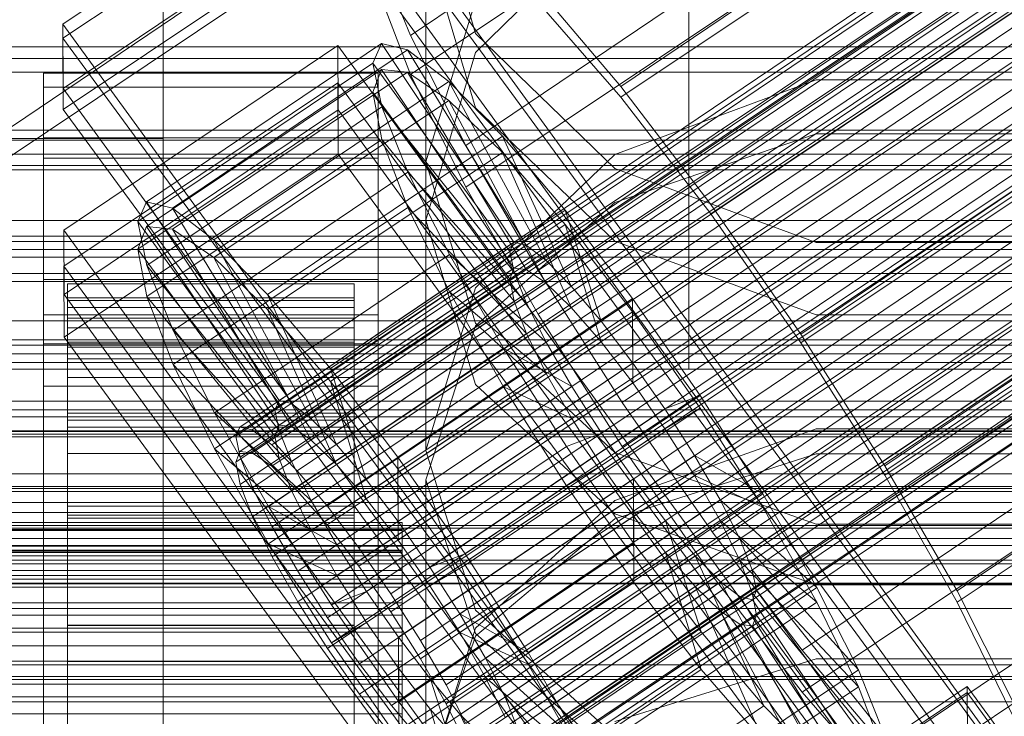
# Model space of a CAD drawing. Header units: millimetres. Extents: x -2233 to 61924, y -68080 to 6847.
# Tile 148 of 256: x 132 to 173, y -34550 to -34520. Entities that reach past the tile are written whole.
import ezdxf

# ---------------------------------------------------------------- set-up
doc = ezdxf.new("R2010")
doc.units = ezdxf.units.MM
for name, color, linetype, lineweight in [('COTAS_O', 1, 'Continuous', 0), ('COTAS_P', 1, 'Continuous', 0), ('frontal_briquetadora', 7, 'Continuous', 0), ('frontal_C01', 7, 'Continuous', 0), ('frontal_C02', 7, 'Continuous', 0), ('frontal_C03', 7, 'Continuous', 0), ('frontal_mezcladora', 7, 'Continuous', 0), ('frontal_secador', 7, 'Continuous', 0)]:
    doc.layers.add(name, color=color, linetype=linetype, lineweight=lineweight)
doc.dimstyles.new('R19_100', dxfattribs={"dimtxt": 250, "dimasz": 150, "dimexe": 150, "dimexo": 80, "dimgap": 100, "dimtad": 1, "dimtih": 1, "dimtoh": 1, "dimdsep": 46, "dimcen": 0.09, "dimadec": 0, "dimazin": 0, "dimtfac": 1, "dimtdec": 4, "dimtofl": 0, "dimtmove": 0, "dimatfit": 3, "dimfxl": 1, "dimtolj": 1, "dimtzin": 0, "dimarcsym": 0})

# ---------------------------------------------------------------- blocks, each defined once
blk = doc.blocks.new('DIM_R27_48')
at = {"layer": 'COTAS_P'}
for p, q in [((-1750, -34600), (-1600, -34555)), ((2600, -34600), (2450, -34555)), ((-1750, -35500), (-1750, -34600)), ((-1750, -34600), (2600, -34600)), ((-1750, -34600), (-1600, -34645)), ((2600, -34600), (2450, -34645)), ((2600, -35500), (2600, -34600))]:
    blk.add_line(p, q, dxfattribs=at)
blk.add_text('4350 P', height=250, dxfattribs=at).set_placement((425, -34500))
blk = doc.blocks.new('DIM_R27_50')
at = {"layer": 'COTAS_P'}
for p, q in [((1705.784, -34504.945), (1551.897, -34475.895)), ((-194.216, -34704.945), (1705.784, -34504.945)), ((1705.784, -34504.945), (1561.319, -34565.401)), ((1800, -35400), (1705.784, -34504.945)), ((-194.216, -34704.945), (-49.751, -34644.49)), ((-100, -35600), (-194.216, -34704.945)), ((-194.216, -34704.945), (-40.33, -34733.995))]:
    blk.add_line(p, q, dxfattribs=at)
blk.add_text('1910.5 P', height=250, rotation=6.009, dxfattribs=at).set_placement((745.315, -34505.495))
blk = doc.blocks.new('DIM_R27_53')
at = {"layer": 'COTAS_P'}
for p, q in [((-150, -32000), (550, -32000)), ((550, -32000), (505, -32150)), ((550, -34600), (550, -32000)), ((550, -32000), (595, -32150)), ((550, -34600), (505, -34450)), ((550, -34600), (595, -34450)), ((-150, -34600), (550, -34600))]:
    blk.add_line(p, q, dxfattribs=at)
blk.add_text('2600 P', height=250, rotation=90, dxfattribs=at).set_placement((450, -33300))
blk = doc.blocks.new('DIM_R27_56')
at = {"layer": 'COTAS_O'}
for p, q in [((-650, -34200), (-500, -34155)), ((650, -34200), (500, -34155)), ((-650, -34900), (-650, -34200)), ((-650, -34200), (650, -34200)), ((-650, -34200), (-500, -34245)), ((650, -34200), (500, -34245)), ((650, -34900), (650, -34200))]:
    blk.add_line(p, q, dxfattribs=at)
blk.add_text('1300 O', height=250, dxfattribs=at).set_placement((0, -34100))
blk = doc.blocks.new('DIM_R27_61')
at = {"layer": 'COTAS_P'}
for p, q in [((-305, -34680), (395, -34680)), ((395, -34680), (350, -34830)), ((395, -36000), (395, -34680)), ((395, -34680), (440, -34830)), ((395, -36000), (350, -35850)), ((395, -36000), (440, -35850)), ((-305, -36000), (395, -36000))]:
    blk.add_line(p, q, dxfattribs=at)
blk.add_text('1320 P', height=250, rotation=90, dxfattribs=at).set_placement((295, -35340))

msp = doc.modelspace()

# ---------------------------------------------------------------- linework, layer by layer
at = {"layer": 'frontal_briquetadora'}
for p, q in [((151.08, -34520.952), (149, -34513.787)), ((151.08, -34521.752), (156.906, -34516.027)), ((149, -34517.123), (149, -34528.769)), ((149, -34517.123), (151.08, -34524.071)), ((149, -34526.331), (151.08, -34519.58)), ((156.906, -34526.603), (151.08, -34520.952)), ((149, -34528.769), (151.08, -34521.752)), ((165.326, -34522.89), (156.906, -34526.023)), ((174.674, -34522.89), (165.326, -34522.89)), ((151.08, -34524.071), (156.907, -34529.643)), ((156.907, -34528.025), (165.327, -34525.158)), ((165.327, -34525.158), (174.673, -34525.158)), ((149, -34526.331), (149, -34538.419)), ((151.08, -34533.082), (149, -34526.331)), ((156.906, -34526.023), (151.08, -34531.596)), ((165.326, -34529.704), (156.906, -34526.603)), ((151.08, -34533.192), (156.907, -34528.025)), ((151.08, -34535.648), (149, -34528.769)), ((195, -34530), (-195, -34530)), ((156.907, -34529.643), (165.327, -34532.735)), ((174.674, -34529.704), (165.326, -34529.704)), ((151.08, -34531.596), (149, -34538.419)), ((165.327, -34532.735), (174.673, -34532.735)), ((149, -34539.635), (151.08, -34533.192)), ((156.907, -34538.496), (151.08, -34533.082)), ((156.906, -34541.066), (151.08, -34535.648)), ((195, -34537), (-195, -34537)), ((165.326, -34537.508), (156.906, -34540.51)), ((174.674, -34537.508), (165.326, -34537.508)), ((149, -34538.419), (151.08, -34545.1)), ((165.327, -34541.501), (156.907, -34538.496)), ((165.327, -34538.552), (156.907, -34541.275)), ((174.673, -34538.552), (165.327, -34538.552)), ((149, -34539.635), (149, -34552.363)), ((149, -34539.635), (151.08, -34546.078)), ((156.906, -34540.51), (151.08, -34545.844)), ((165.326, -34544.034), (156.906, -34541.066)), ((156.907, -34541.275), (151.08, -34546.182)), ((174.673, -34541.501), (165.327, -34541.501)), ((174.674, -34544.034), (165.326, -34544.034)), ((151.08, -34545.1), (156.906, -34550.353)), ((151.08, -34545.844), (149, -34552.363)), ((151.08, -34546.078), (156.907, -34551.244)), ((151.08, -34546.182), (149, -34552.301)), ((156.907, -34549.754), (165.327, -34547.13)), ((165.327, -34547.13), (174.673, -34547.13))]:
    msp.add_line(p, q, dxfattribs=at)
at = {"layer": 'frontal_C01'}
for p, q in [((141.218, -34537.429), (355.017, -34393.2)), ((141.045, -34537.815), (354.844, -34393.587)), ((141.731, -34537.552), (355.53, -34393.324)), ((142.549, -34538.178), (356.348, -34393.95)), ((141.224, -34538.685), (355.022, -34394.456)), ((143.617, -34539.262), (357.415, -34395.034)), ((141.742, -34539.979), (355.541, -34395.751)), ((144.861, -34540.732), (358.659, -34396.503)), ((148.35, -34521.042), (332.659, -34396.708)), ((142.565, -34541.61), (356.363, -34397.381)), ((359.995, -34398.258), (146.196, -34542.486)), ((157.152, -34523.166), (341.461, -34398.832)), ((143.635, -34543.465), (357.434, -34399.237)), ((147.533, -34544.406), (361.332, -34400.177)), ((144.881, -34545.419), (358.68, -34401.191)), ((150.672, -34525.644), (334.981, -34401.309)), ((148.779, -34546.36), (362.578, -34402.132)), ((146.218, -34547.339), (360.017, -34403.111)), ((345.231, -34403.783), (160.922, -34528.118)), ((149.85, -34548.216), (363.648, -34403.987)), ((147.554, -34549.093), (361.352, -34404.865)), ((150.672, -34549.846), (364.471, -34405.618)), ((148.798, -34550.563), (362.596, -34406.335)), ((153.694, -34530.881), (338.003, -34406.546)), ((151.191, -34551.14), (364.989, -34406.912)), ((149.865, -34551.647), (363.664, -34407.419)), ((150.683, -34552.273), (364.482, -34408.044)), ((151.369, -34552.01), (365.168, -34407.782)), ((151.196, -34552.396), (364.995, -34408.168)), ((164.693, -34533.535), (349.002, -34409.201)), ((157.211, -34536.396), (341.52, -34412.061)), ((168.21, -34539.051), (352.519, -34414.716)), ((160.982, -34541.814), (345.291, -34417.479)), ((171.232, -34544.288), (355.541, -34419.953)), ((164.752, -34546.765), (349.061, -34422.43)), ((168.263, -34550.912), (352.572, -34426.577)), ((130, -34525.972), (228.298, -34459.66)), ((133.809, -34520.559), (145.277, -34512.823)), ((145.277, -34512.823), (172.809, -34550.677)), ((145.289, -34515.519), (133.821, -34523.256)), ((172.821, -34553.374), (145.289, -34515.519)), ((148.35, -34521.042), (146.887, -34517.389)), ((153.641, -34519.019), (157.152, -34523.166)), ((133.821, -34523.256), (133.809, -34520.559)), ((161.341, -34558.414), (133.809, -34520.559)), ((137.313, -34528.008), (147.143, -34521.377)), ((147.143, -34521.377), (146.777, -34522.192)), ((148.226, -34521.638), (147.143, -34521.377)), ((147.143, -34521.377), (152.686, -34529.692)), ((150.672, -34525.644), (148.35, -34521.042)), ((133.847, -34529.187), (145.315, -34521.451)), ((138.396, -34528.269), (148.226, -34521.638)), ((145.315, -34521.451), (145.327, -34524.147)), ((145.315, -34521.451), (172.847, -34559.305)), ((149.953, -34522.959), (148.226, -34521.638)), ((148.226, -34521.638), (153.199, -34529.816)), ((136.948, -34528.823), (146.777, -34522.192)), ((146.777, -34522.192), (152.513, -34530.078)), ((146.777, -34522.192), (147.155, -34524.029)), ((133, -34525.318), (133, -34522.621)), ((133, -34522.621), (147, -34522.621)), ((133, -34568.844), (133, -34522.621)), ((147, -34522.621), (147, -34525.318)), ((147, -34522.621), (147, -34568.844)), ((140.123, -34529.59), (149.953, -34522.959)), ((152.207, -34525.248), (149.953, -34522.959)), ((149.953, -34522.959), (154.017, -34530.441)), ((133.821, -34523.256), (161.353, -34561.11)), ((157.152, -34523.166), (160.922, -34528.118)), ((145.327, -34524.147), (133.859, -34531.883)), ((137.325, -34530.66), (147.155, -34524.029)), ((172.859, -34562.001), (145.327, -34524.147)), ((147.155, -34524.029), (152.692, -34530.948)), ((147.155, -34524.029), (148.249, -34526.761)), ((147, -34525.318), (133, -34525.318)), ((133, -34525.318), (133, -34571.54)), ((142.377, -34531.879), (152.207, -34525.248)), ((147, -34571.54), (147, -34525.318)), ((154.833, -34528.35), (152.207, -34525.248)), ((152.207, -34525.248), (155.085, -34531.526)), ((153.694, -34530.881), (150.672, -34525.644)), ((138.419, -34533.392), (148.249, -34526.761)), ((148.249, -34526.761), (153.21, -34532.243)), ((148.249, -34526.761), (149.985, -34530.203)), ((136.948, -34528.823), (137.313, -34528.008)), ((142.856, -34536.323), (137.313, -34528.008)), ((137.313, -34528.008), (138.396, -34528.269)), ((143.369, -34536.447), (138.396, -34528.269)), ((138.396, -34528.269), (140.123, -34529.59)), ((145.003, -34534.981), (154.833, -34528.35)), ((157.653, -34532.053), (154.833, -34528.35)), ((154.833, -34528.35), (156.329, -34532.995)), ((160.922, -34528.118), (164.693, -34533.535)), ((133.859, -34531.883), (133.847, -34529.187)), ((161.379, -34567.042), (133.847, -34529.187)), ((142.683, -34536.71), (136.948, -34528.823)), ((137.325, -34530.66), (136.948, -34528.823)), ((144.188, -34537.073), (140.123, -34529.59)), ((140.123, -34529.59), (142.377, -34531.879)), ((152.686, -34529.692), (142.856, -34536.323)), ((153.199, -34529.816), (143.369, -34536.447)), ((152.513, -34530.078), (152.686, -34529.692)), ((152.686, -34529.692), (153.199, -34529.816)), ((153.199, -34529.816), (154.017, -34530.441)), ((140.156, -34536.834), (149.985, -34530.203)), ((152.513, -34530.078), (142.683, -34536.71)), ((154.017, -34530.441), (144.188, -34537.073)), ((149.985, -34530.203), (154.033, -34533.873)), ((149.985, -34530.203), (152.246, -34534.121)), ((152.692, -34530.948), (152.513, -34530.078)), ((154.017, -34530.441), (155.085, -34531.526)), ((142.862, -34537.58), (137.325, -34530.66)), ((138.419, -34533.392), (137.325, -34530.66)), ((133, -34533.945), (133, -34531.249)), ((133, -34531.249), (147, -34531.249)), ((133, -34577.472), (133, -34531.249)), ((152.692, -34530.948), (142.862, -34537.58)), ((147, -34531.249), (147, -34533.945)), ((147, -34531.249), (147, -34577.472)), ((153.21, -34532.243), (152.692, -34530.948)), ((157.211, -34536.396), (153.694, -34530.881)), ((430, -34531.343), (-430, -34531.343)), ((134, -34541.432), (134, -34531.433)), ((134, -34531.433), (134, -34532.025)), ((134, -34531.433), (146, -34531.433)), ((134, -34532.135), (134, -34531.433)), ((155.085, -34531.526), (145.255, -34538.157)), ((146, -34532.025), (146, -34531.433)), ((146, -34531.433), (146, -34541.432)), ((146, -34531.433), (146, -34532.135)), ((155.085, -34531.526), (156.329, -34532.995)), ((133.859, -34531.883), (161.391, -34569.738)), ((134, -34541.713), (134, -34532.025)), ((134, -34532.025), (134, -34533.872)), ((134, -34532.025), (146, -34532.025)), ((145.255, -34538.157), (142.377, -34531.879)), ((142.377, -34531.879), (145.003, -34534.981)), ((146, -34533.872), (146, -34532.025)), ((146, -34532.025), (146, -34541.713)), ((157.653, -34532.053), (147.823, -34538.685)), ((157.665, -34534.75), (157.653, -34532.053)), ((160.474, -34536.106), (157.653, -34532.053)), ((134, -34541.765), (134, -34532.135)), ((134, -34532.135), (146, -34532.135)), ((134, -34534.085), (134, -34532.135)), ((153.21, -34532.243), (143.38, -34538.874)), ((146, -34532.135), (146, -34541.765)), ((146, -34532.135), (146, -34534.085)), ((154.033, -34533.873), (153.21, -34532.243)), ((156.329, -34532.995), (146.499, -34539.626)), ((156.329, -34532.995), (157.665, -34534.75)), ((143.38, -34538.874), (138.419, -34533.392)), ((140.156, -34536.834), (138.419, -34533.392)), ((164.693, -34533.535), (168.21, -34539.051)), ((147, -34533.945), (133, -34533.945)), ((133, -34533.945), (133, -34580.168)), ((134, -34542.588), (134, -34533.872)), ((134, -34533.872), (134, -34536.847)), ((134, -34533.872), (146, -34533.872)), ((134, -34542.688), (134, -34534.085)), ((134, -34534.085), (146, -34534.085)), ((134, -34537.148), (134, -34534.085)), ((142.416, -34540.752), (152.246, -34534.121)), ((154.033, -34533.873), (144.203, -34540.504)), ((146, -34536.847), (146, -34533.872)), ((146, -34533.872), (146, -34542.588)), ((146, -34534.085), (146, -34542.688)), ((146, -34534.085), (146, -34537.148)), ((147, -34580.168), (147, -34533.945)), ((152.246, -34534.121), (155.103, -34535.729)), ((152.246, -34534.121), (154.877, -34538.246)), ((155.103, -34535.729), (154.033, -34533.873)), ((146.499, -34539.626), (145.003, -34534.981)), ((145.003, -34534.981), (147.823, -34538.685)), ((147.835, -34541.381), (157.665, -34534.75)), ((157.665, -34534.75), (159.001, -34536.669)), ((155.103, -34535.729), (145.274, -34542.36)), ((156.35, -34537.683), (155.103, -34535.729)), ((150.644, -34542.737), (160.474, -34536.106)), ((160.474, -34536.106), (159.001, -34536.669)), ((163.105, -34540.232), (160.474, -34536.106)), ((430, -34536.343), (-430, -34536.343)), ((142.856, -34536.323), (142.683, -34536.71)), ((143.369, -34536.447), (142.856, -34536.323)), ((144.188, -34537.073), (143.369, -34536.447)), ((160.982, -34541.814), (157.211, -34536.396)), ((134, -34543.997), (134, -34536.847)), ((134, -34536.847), (134, -34540.748)), ((134, -34536.847), (146, -34536.847)), ((144.203, -34540.504), (140.156, -34536.834)), ((142.416, -34540.752), (140.156, -34536.834)), ((142.683, -34536.71), (142.862, -34537.58)), ((146, -34540.748), (146, -34536.847)), ((146, -34536.847), (146, -34543.997)), ((159.001, -34536.669), (149.171, -34543.301)), ((159.001, -34536.669), (160.247, -34538.624)), ((134, -34544.139), (134, -34537.148)), ((134, -34537.148), (146, -34537.148)), ((134, -34541.116), (134, -34537.148)), ((141.045, -34537.815), (141.218, -34537.429)), ((141.218, -34537.429), (141.731, -34537.552)), ((145.255, -34538.157), (144.188, -34537.073)), ((146, -34537.148), (146, -34544.139)), ((146, -34537.148), (146, -34541.116)), ((141.224, -34538.685), (141.045, -34537.815)), ((141.731, -34537.552), (142.549, -34538.178)), ((142.862, -34537.58), (143.38, -34538.874)), ((156.35, -34537.683), (146.52, -34544.314)), ((154.877, -34538.246), (156.35, -34537.683)), ((157.686, -34539.603), (156.35, -34537.683)), ((142.549, -34538.178), (143.617, -34539.262)), ((145.047, -34544.877), (154.877, -34538.246)), ((146.499, -34539.626), (145.255, -34538.157)), ((154.877, -34538.246), (157.698, -34542.299)), ((141.742, -34539.979), (141.224, -34538.685)), ((147.823, -34538.685), (147.835, -34541.381)), ((147.823, -34538.685), (150.644, -34542.737)), ((160.247, -34538.624), (150.417, -34545.255)), ((163.105, -34540.232), (160.247, -34538.624)), ((160.247, -34538.624), (161.318, -34540.479)), ((143.38, -34538.874), (144.203, -34540.504)), ((168.21, -34539.051), (171.232, -34544.288)), ((143.617, -34539.262), (144.861, -34540.732)), ((147.835, -34541.381), (146.499, -34539.626)), ((157.686, -34539.603), (147.856, -34546.234)), ((157.698, -34542.299), (157.686, -34539.603)), ((159.022, -34541.357), (157.686, -34539.603)), ((142.565, -34541.61), (141.742, -34539.979)), ((153.275, -34546.863), (163.105, -34540.232)), ((165.365, -34544.149), (163.105, -34540.232)), ((134, -34545.845), (134, -34540.748)), ((134, -34540.748), (134, -34545.309)), ((134, -34540.748), (146, -34540.748)), ((145.274, -34542.36), (142.416, -34540.752)), ((145.047, -34544.877), (142.416, -34540.752)), ((144.203, -34540.504), (145.274, -34542.36)), ((144.861, -34540.732), (146.196, -34542.486)), ((146, -34545.309), (146, -34540.748)), ((146, -34540.748), (146, -34545.845)), ((161.318, -34540.479), (151.488, -34547.11)), ((165.365, -34544.149), (161.318, -34540.479)), ((161.318, -34540.479), (162.14, -34542.11)), ((134, -34546.019), (134, -34541.116)), ((134, -34541.116), (146, -34541.116)), ((134, -34545.72), (134, -34541.116)), ((146, -34541.116), (146, -34546.019)), ((146, -34541.116), (146, -34545.72)), ((-148, -34541.432), (148, -34541.432)), ((134, -34541.713), (134, -34541.432)), ((146, -34541.432), (134, -34541.432)), ((134, -34541.432), (134, -34541.765)), ((146, -34541.432), (146, -34541.713)), ((146, -34541.765), (146, -34541.432)), ((149.171, -34543.301), (147.835, -34541.381)), ((148, -34541.713), (148, -34541.432)), ((148, -34541.432), (148, -34541.765)), ((159.022, -34541.357), (149.192, -34547.988)), ((160.518, -34546.002), (159.022, -34541.357)), ((160.266, -34542.826), (159.022, -34541.357)), ((-148, -34541.713), (148, -34541.713)), ((-148, -34541.765), (148, -34541.765)), ((134, -34542.588), (134, -34541.713)), ((146, -34541.713), (134, -34541.713)), ((146, -34541.765), (134, -34541.765)), ((134, -34541.765), (134, -34542.688)), ((143.635, -34543.465), (142.565, -34541.61)), ((146, -34541.713), (146, -34542.588)), ((146, -34542.688), (146, -34541.765)), ((148, -34542.588), (148, -34541.713)), ((148, -34541.765), (148, -34542.688)), ((164.752, -34546.765), (160.982, -34541.814)), ((145.274, -34542.36), (146.52, -34544.314)), ((147.868, -34548.93), (157.698, -34542.299)), ((162.14, -34542.11), (152.311, -34548.741)), ((157.698, -34542.299), (160.518, -34546.002)), ((167.102, -34547.591), (162.14, -34542.11)), ((162.14, -34542.11), (162.659, -34543.404)), ((-148, -34542.588), (148, -34542.588)), ((-148, -34542.688), (148, -34542.688)), ((134, -34543.997), (134, -34542.588)), ((146, -34542.588), (134, -34542.588)), ((146, -34542.688), (134, -34542.688)), ((134, -34542.688), (134, -34544.139)), ((146, -34542.588), (146, -34543.997)), ((146, -34544.139), (146, -34542.688)), ((146.196, -34542.486), (147.533, -34544.406)), ((148, -34543.997), (148, -34542.588)), ((148, -34542.688), (148, -34544.139)), ((149.171, -34543.301), (150.644, -34542.737)), ((150.644, -34542.737), (153.275, -34546.863)), ((160.266, -34542.826), (150.436, -34549.458)), ((163.144, -34549.105), (160.266, -34542.826)), ((161.333, -34543.911), (160.266, -34542.826)), ((144.881, -34545.419), (143.635, -34543.465)), ((150.417, -34545.255), (149.171, -34543.301)), ((162.659, -34543.404), (152.829, -34550.035)), ((168.196, -34550.324), (162.659, -34543.404)), ((162.659, -34543.404), (162.837, -34544.274)), ((-148, -34543.997), (148, -34543.997)), ((134, -34545.845), (134, -34543.997)), ((146, -34543.997), (134, -34543.997)), ((146, -34543.997), (146, -34545.845)), ((148, -34545.845), (148, -34543.997)), ((161.333, -34543.911), (151.503, -34550.542)), ((165.397, -34551.394), (161.333, -34543.911)), ((162.151, -34544.536), (161.333, -34543.911)), ((-148, -34544.139), (148, -34544.139)), ((146, -34544.139), (134, -34544.139)), ((134, -34544.139), (134, -34546.019)), ((146.52, -34544.314), (145.047, -34544.877)), ((146, -34546.019), (146, -34544.139)), ((146.52, -34544.314), (147.856, -34546.234)), ((147.533, -34544.406), (148.779, -34546.36)), ((148, -34544.139), (148, -34546.019)), ((162.837, -34544.274), (153.008, -34550.905)), ((155.535, -34550.78), (165.365, -34544.149)), ((162.837, -34544.274), (162.664, -34544.66)), ((168.573, -34552.16), (162.837, -34544.274)), ((167.102, -34547.591), (165.365, -34544.149)), ((171.232, -34544.288), (173.554, -34548.889)), ((162.151, -34544.536), (152.321, -34551.167)), ((162.664, -34544.66), (152.835, -34551.291)), ((167.125, -34552.714), (162.151, -34544.536)), ((162.664, -34544.66), (162.151, -34544.536)), ((168.208, -34552.975), (162.664, -34544.66)), ((147.868, -34548.93), (145.047, -34544.877)), ((151.488, -34547.11), (150.417, -34545.255)), ((150.417, -34545.255), (153.275, -34546.863)), ((134, -34545.309), (134, -34548.005)), ((146, -34545.309), (134, -34545.309)), ((134, -34545.309), (134, -34550.219)), ((146.218, -34547.339), (144.881, -34545.419)), ((146, -34548.005), (146, -34545.309)), ((146, -34550.219), (146, -34545.309)), ((-148, -34545.845), (148, -34545.845)), ((-148, -34546.019), (148, -34546.019)), ((134, -34548.2), (134, -34545.72)), ((134, -34545.72), (146, -34545.72)), ((134, -34550.644), (134, -34545.72)), ((134, -34548.005), (134, -34545.845)), ((146, -34545.845), (134, -34545.845)), ((146, -34546.019), (134, -34546.019)), ((134, -34546.019), (134, -34548.2)), ((146, -34545.72), (146, -34548.2)), ((146, -34545.72), (146, -34550.644)), ((146, -34545.845), (146, -34548.005)), ((146, -34548.2), (146, -34546.019)), ((148, -34548.005), (148, -34545.845)), ((148, -34546.019), (148, -34548.2)), ((150.688, -34552.634), (160.518, -34546.002)), ((160.518, -34546.002), (163.144, -34549.105)), ((147.856, -34546.234), (147.868, -34548.93)), ((147.856, -34546.234), (149.192, -34547.988)), ((148.779, -34546.36), (149.85, -34548.216)), ((153.275, -34546.863), (155.535, -34550.78)), ((168.263, -34550.912), (164.752, -34546.765)), ((147.554, -34549.093), (146.218, -34547.339)), ((152.311, -34548.741), (151.488, -34547.11)), ((151.488, -34547.11), (155.535, -34550.78)), ((157.272, -34554.223), (167.102, -34547.591)), ((168.196, -34550.324), (167.102, -34547.591)), ((148, -34548.005), (-148, -34548.005)), ((134, -34548.005), (146, -34548.005)), ((134, -34550.331), (134, -34548.005)), ((146, -34548.005), (146, -34550.331)), ((148, -34550.331), (148, -34548.005)), ((149.192, -34547.988), (150.688, -34552.634)), ((149.192, -34547.988), (150.436, -34549.458)), ((-148, -34548.2), (148, -34548.2)), ((146, -34548.2), (134, -34548.2)), ((134, -34548.2), (134, -34550.532)), ((146, -34550.532), (146, -34548.2)), ((148, -34548.2), (148, -34550.532)), ((149.85, -34548.216), (150.672, -34549.846)), ((160.19, -34556.028), (171.658, -34548.291)), ((171.658, -34548.291), (171.715, -34561.233)), ((171.658, -34548.291), (177.394, -34556.178)), ((150.688, -34552.634), (147.868, -34548.93)), ((152.829, -34550.035), (152.311, -34548.741)), ((152.311, -34548.741), (157.272, -34554.223)), ((148.798, -34550.563), (147.554, -34549.093)), ((153.314, -34555.736), (163.144, -34549.105)), ((163.144, -34549.105), (165.397, -34551.394)), ((150.436, -34549.458), (153.314, -34555.736)), ((150.436, -34549.458), (151.503, -34550.542))]:
    msp.add_line(p, q, dxfattribs=at)
at = {"layer": 'frontal_C02'}
for p, q in [((141.218, -34538.448), (355.017, -34395.472)), ((141.731, -34538.504), (355.53, -34395.528)), ((141.045, -34538.902), (354.844, -34395.927)), ((142.549, -34539.066), (356.348, -34396.091)), ((141.224, -34539.836), (355.022, -34396.861)), ((143.617, -34540.097), (357.415, -34397.122)), ((141.742, -34541.186), (355.541, -34398.211)), ((144.861, -34541.526), (358.659, -34398.55)), ((148.35, -34522.667), (332.659, -34399.413)), ((142.565, -34542.86), (356.363, -34399.884)), ((359.995, -34400.28), (146.196, -34543.255)), ((157.152, -34523.626), (341.461, -34400.371)), ((143.635, -34544.743), (357.434, -34401.768)), ((147.533, -34545.168), (361.332, -34402.192)), ((144.881, -34546.708), (358.68, -34403.733)), ((148.779, -34547.132), (362.578, -34404.157)), ((150.672, -34527.39), (334.981, -34404.136)), ((345.231, -34405.252), (160.922, -34528.507)), ((146.218, -34548.62), (360.017, -34405.645)), ((149.85, -34549.016), (363.648, -34406.04)), ((147.554, -34550.35), (361.352, -34407.374)), ((150.672, -34550.689), (364.471, -34407.714)), ((148.798, -34551.779), (362.596, -34408.803)), ((151.191, -34552.039), (364.989, -34409.064)), ((153.694, -34532.706), (338.003, -34409.451)), ((149.865, -34552.809), (363.664, -34409.834)), ((151.369, -34552.973), (365.168, -34409.998)), ((150.683, -34553.372), (364.482, -34410.397)), ((151.196, -34553.428), (364.995, -34410.452)), ((164.693, -34533.904), (349.002, -34410.649)), ((157.211, -34538.251), (341.52, -34414.996)), ((168.21, -34539.449), (352.519, -34416.194)), ((160.982, -34543.648), (345.291, -34420.393)), ((171.232, -34544.764), (355.541, -34421.51)), ((164.752, -34548.529), (349.061, -34425.274)), ((168.263, -34552.561), (352.572, -34429.307)), ((130, -34527.162), (228.298, -34461.426)), ((133.809, -34521.151), (145.277, -34513.482)), ((145.277, -34513.482), (172.809, -34551.005)), ((145.289, -34516.463), (133.821, -34524.132)), ((172.821, -34553.985), (145.289, -34516.463)), ((148.35, -34522.667), (146.887, -34518.858)), ((153.641, -34519.593), (157.152, -34523.626)), ((133.821, -34524.132), (133.809, -34521.151)), ((161.341, -34558.674), (133.809, -34521.151)), ((137.313, -34529.03), (147.143, -34522.456)), ((138.396, -34529.148), (148.226, -34522.574)), ((147.143, -34522.456), (146.777, -34523.416)), ((148.226, -34522.574), (147.143, -34522.456)), ((147.143, -34522.456), (152.686, -34530.779)), ((149.953, -34523.762), (148.226, -34522.574)), ((148.226, -34522.574), (153.199, -34530.834)), ((133.847, -34530.689), (145.315, -34523.02)), ((145.315, -34523.02), (145.327, -34526)), ((145.315, -34523.02), (172.847, -34560.542)), ((150.672, -34527.39), (148.35, -34522.667)), ((133, -34526.174), (133, -34523.194)), ((133, -34523.194), (147, -34523.194)), ((133, -34569.012), (133, -34523.194)), ((136.948, -34529.989), (146.777, -34523.416)), ((146.777, -34523.416), (152.513, -34531.233)), ((146.777, -34523.416), (147.155, -34525.388)), ((147, -34523.194), (147, -34526.174)), ((147, -34523.194), (147, -34569.012)), ((140.123, -34530.335), (149.953, -34523.762)), ((152.207, -34525.938), (149.953, -34523.762)), ((149.953, -34523.762), (154.017, -34531.397)), ((157.152, -34523.626), (160.922, -34528.507)), ((133.821, -34524.132), (161.353, -34561.654)), ((137.325, -34531.961), (147.155, -34525.388)), ((147.155, -34525.388), (152.692, -34532.167)), ((147.155, -34525.388), (148.249, -34528.237)), ((147, -34526.174), (133, -34526.174)), ((133, -34526.174), (133, -34571.993)), ((145.327, -34526), (133.859, -34533.669)), ((142.377, -34532.512), (152.207, -34525.938)), ((172.859, -34563.523), (145.327, -34526)), ((147, -34571.993), (147, -34526.174)), ((154.833, -34528.954), (152.207, -34525.938)), ((152.207, -34525.938), (155.085, -34532.428)), ((153.694, -34532.706), (150.672, -34527.39)), ((138.419, -34534.811), (148.249, -34528.237)), ((148.249, -34528.237), (153.21, -34533.517)), ((148.249, -34528.237), (149.985, -34531.77)), ((160.922, -34528.507), (164.693, -34533.904)), ((136.948, -34529.989), (137.313, -34529.03)), ((142.856, -34537.352), (137.313, -34529.03)), ((137.313, -34529.03), (138.396, -34529.148)), ((143.369, -34537.408), (138.396, -34529.148)), ((138.396, -34529.148), (140.123, -34530.335)), ((145.003, -34535.528), (154.833, -34528.954)), ((157.653, -34532.606), (154.833, -34528.954)), ((154.833, -34528.954), (156.329, -34533.857)), ((142.683, -34537.807), (136.948, -34529.989)), ((137.325, -34531.961), (136.948, -34529.989)), ((144.188, -34537.97), (140.123, -34530.335)), ((140.123, -34530.335), (142.377, -34532.512)), ((133.859, -34533.669), (133.847, -34530.689)), ((161.379, -34568.211), (133.847, -34530.689)), ((152.686, -34530.779), (142.856, -34537.352)), ((153.199, -34530.834), (143.369, -34537.408)), ((152.513, -34531.233), (152.686, -34530.779)), ((152.686, -34530.779), (153.199, -34530.834)), ((153.199, -34530.834), (154.017, -34531.397)), ((152.513, -34531.233), (142.683, -34537.807)), ((152.692, -34532.167), (152.513, -34531.233)), ((154.017, -34531.397), (144.188, -34537.97)), ((154.017, -34531.397), (155.085, -34532.428)), ((142.862, -34538.741), (137.325, -34531.961)), ((138.419, -34534.811), (137.325, -34531.961)), ((140.156, -34538.344), (149.985, -34531.77)), ((149.985, -34531.77), (154.033, -34535.19)), ((149.985, -34531.77), (152.246, -34535.746)), ((134, -34542.415), (134, -34532.423)), ((134, -34532.423), (134, -34532.869)), ((134, -34532.423), (146, -34532.423)), ((134, -34533.271), (134, -34532.423)), ((145.255, -34539.001), (142.377, -34532.512)), ((142.377, -34532.512), (145.003, -34535.528)), ((152.692, -34532.167), (142.862, -34538.741)), ((155.085, -34532.428), (145.255, -34539.001)), ((146, -34532.869), (146, -34532.423)), ((146, -34532.423), (146, -34542.415)), ((146, -34532.423), (146, -34533.271)), ((153.21, -34533.517), (152.692, -34532.167)), ((155.085, -34532.428), (156.329, -34533.857)), ((133, -34535.712), (133, -34532.731)), ((133, -34532.731), (147, -34532.731)), ((133, -34578.55), (133, -34532.731)), ((134, -34542.626), (134, -34532.869)), ((134, -34532.869), (134, -34534.579)), ((134, -34532.869), (146, -34532.869)), ((146, -34534.579), (146, -34532.869)), ((146, -34532.869), (146, -34542.626)), ((147, -34532.731), (147, -34535.712)), ((147, -34532.731), (147, -34578.55)), ((157.653, -34532.606), (147.823, -34539.179)), ((157.211, -34538.251), (153.694, -34532.706)), ((157.665, -34535.586), (157.653, -34532.606)), ((160.474, -34536.643), (157.653, -34532.606)), ((134, -34542.817), (134, -34533.271)), ((134, -34533.271), (146, -34533.271)), ((134, -34535.355), (134, -34533.271)), ((146, -34533.271), (146, -34542.817)), ((146, -34533.271), (146, -34535.355)), ((133.859, -34533.669), (161.391, -34571.192)), ((153.21, -34533.517), (143.38, -34540.09)), ((154.033, -34535.19), (153.21, -34533.517)), ((156.329, -34533.857), (146.499, -34540.43)), ((156.329, -34533.857), (157.665, -34535.586)), ((164.693, -34533.904), (168.21, -34539.449)), ((134, -34543.436), (134, -34534.579)), ((134, -34534.579), (134, -34537.435)), ((134, -34534.579), (146, -34534.579)), ((143.38, -34540.09), (138.419, -34534.811)), ((140.156, -34538.344), (138.419, -34534.811)), ((146, -34537.435), (146, -34534.579)), ((146, -34534.579), (146, -34543.436)), ((134, -34543.804), (134, -34535.355)), ((134, -34535.355), (146, -34535.355)), ((134, -34538.532), (134, -34535.355)), ((154.033, -34535.19), (144.203, -34541.764)), ((146, -34535.355), (146, -34543.804)), ((146, -34535.355), (146, -34538.532)), ((155.103, -34537.074), (154.033, -34535.19)), ((147, -34535.712), (133, -34535.712)), ((133, -34535.712), (133, -34581.53)), ((142.416, -34542.32), (152.246, -34535.746)), ((146.499, -34540.43), (145.003, -34535.528)), ((145.003, -34535.528), (147.823, -34539.179)), ((147, -34581.53), (147, -34535.712)), ((147.835, -34542.16), (157.665, -34535.586)), ((152.246, -34535.746), (155.103, -34537.074)), ((152.246, -34535.746), (154.877, -34539.894)), ((157.665, -34535.586), (159.001, -34537.498)), ((150.644, -34543.216), (160.474, -34536.643)), ((160.474, -34536.643), (159.001, -34537.498)), ((163.105, -34540.791), (160.474, -34536.643)), ((134, -34544.789), (134, -34537.435)), ((134, -34537.435), (134, -34541.243)), ((134, -34537.435), (146, -34537.435)), ((142.856, -34537.352), (142.683, -34537.807)), ((143.369, -34537.408), (142.856, -34537.352)), ((144.188, -34537.97), (143.369, -34537.408)), ((155.103, -34537.074), (145.274, -34543.647)), ((146, -34541.243), (146, -34537.435)), ((146, -34537.435), (146, -34544.789)), ((156.35, -34539.039), (155.103, -34537.074)), ((142.683, -34537.807), (142.862, -34538.741)), ((159.001, -34537.498), (149.171, -34544.072)), ((159.001, -34537.498), (160.247, -34539.463)), ((145.255, -34539.001), (144.188, -34537.97)), ((160.982, -34543.648), (157.211, -34538.251)), ((134, -34545.309), (134, -34538.532)), ((134, -34538.532), (146, -34538.532)), ((134, -34542.587), (134, -34538.532)), ((144.203, -34541.764), (140.156, -34538.344)), ((142.416, -34542.32), (140.156, -34538.344)), ((141.045, -34538.902), (141.218, -34538.448)), ((141.218, -34538.448), (141.731, -34538.504)), ((141.731, -34538.504), (142.549, -34539.066)), ((146, -34538.532), (146, -34545.309)), ((146, -34538.532), (146, -34542.587)), ((141.224, -34539.836), (141.045, -34538.902)), ((142.549, -34539.066), (143.617, -34540.097)), ((142.862, -34538.741), (143.38, -34540.09)), ((146.499, -34540.43), (145.255, -34539.001)), ((156.35, -34539.039), (146.52, -34545.612)), ((154.877, -34539.894), (156.35, -34539.039)), ((157.686, -34540.951), (156.35, -34539.039)), ((147.823, -34539.179), (147.835, -34542.16)), ((147.823, -34539.179), (150.644, -34543.216)), ((160.247, -34539.463), (150.417, -34546.037)), ((163.105, -34540.791), (160.247, -34539.463)), ((160.247, -34539.463), (161.318, -34541.347)), ((168.21, -34539.449), (171.232, -34544.764)), ((141.742, -34541.186), (141.224, -34539.836)), ((145.047, -34546.468), (154.877, -34539.894)), ((154.877, -34539.894), (157.698, -34543.932)), ((143.38, -34540.09), (144.203, -34541.764)), ((143.617, -34540.097), (144.861, -34541.526)), ((147.835, -34542.16), (146.499, -34540.43)), ((157.686, -34540.951), (147.856, -34547.525)), ((153.275, -34547.364), (163.105, -34540.791)), ((157.698, -34543.932), (157.686, -34540.951)), ((159.022, -34542.68), (157.686, -34540.951)), ((165.365, -34544.767), (163.105, -34540.791)), ((134, -34546.593), (134, -34541.243)), ((134, -34541.243), (134, -34545.745)), ((134, -34541.243), (146, -34541.243)), ((142.565, -34542.86), (141.742, -34541.186)), ((144.861, -34541.526), (146.196, -34543.255)), ((146, -34545.745), (146, -34541.243)), ((146, -34541.243), (146, -34546.593)), ((161.318, -34541.347), (151.488, -34547.92)), ((165.365, -34544.767), (161.318, -34541.347)), ((161.318, -34541.347), (162.14, -34543.02)), ((144.203, -34541.764), (145.274, -34543.647)), ((145.274, -34543.647), (142.416, -34542.32)), ((145.047, -34546.468), (142.416, -34542.32)), ((149.171, -34544.072), (147.835, -34542.16)), ((-148, -34542.415), (148, -34542.415)), ((-148, -34542.626), (148, -34542.626)), ((134, -34542.626), (134, -34542.415)), ((146, -34542.415), (134, -34542.415)), ((134, -34542.415), (134, -34542.817)), ((134, -34547.23), (134, -34542.587)), ((134, -34542.587), (146, -34542.587)), ((134, -34547.244), (134, -34542.587)), ((134, -34543.436), (134, -34542.626)), ((146, -34542.626), (134, -34542.626)), ((146, -34542.415), (146, -34542.626)), ((146, -34542.817), (146, -34542.415)), ((146, -34542.587), (146, -34547.23)), ((146, -34542.587), (146, -34547.244)), ((146, -34542.626), (146, -34543.436)), ((148, -34542.626), (148, -34542.415)), ((148, -34542.415), (148, -34542.817)), ((148, -34543.436), (148, -34542.626)), ((159.022, -34542.68), (149.192, -34549.254)), ((160.518, -34547.583), (159.022, -34542.68)), ((160.266, -34544.109), (159.022, -34542.68)), ((-148, -34542.817), (148, -34542.817)), ((146, -34542.817), (134, -34542.817)), ((134, -34542.817), (134, -34543.804)), ((143.635, -34544.743), (142.565, -34542.86)), ((146, -34543.804), (146, -34542.817)), ((148, -34542.817), (148, -34543.804)), ((149.171, -34544.072), (150.644, -34543.216)), ((150.644, -34543.216), (153.275, -34547.364)), ((162.14, -34543.02), (152.311, -34549.594)), ((167.102, -34548.3), (162.14, -34543.02)), ((162.14, -34543.02), (162.659, -34544.37)), ((-148, -34543.436), (148, -34543.436)), ((134, -34544.789), (134, -34543.436)), ((146, -34543.436), (134, -34543.436)), ((146, -34543.436), (146, -34544.789)), ((146.196, -34543.255), (147.533, -34545.168)), ((148, -34544.789), (148, -34543.436)), ((-148, -34543.804), (148, -34543.804)), ((146, -34543.804), (134, -34543.804)), ((134, -34543.804), (134, -34545.309)), ((145.274, -34543.647), (146.52, -34545.612)), ((146, -34545.309), (146, -34543.804)), ((147.868, -34550.505), (157.698, -34543.932)), ((148, -34543.804), (148, -34545.309)), ((157.698, -34543.932), (160.518, -34547.583)), ((164.752, -34548.529), (160.982, -34543.648)), ((150.417, -34546.037), (149.171, -34544.072)), ((160.266, -34544.109), (150.436, -34550.683)), ((162.659, -34544.37), (152.829, -34550.944)), ((163.144, -34550.599), (160.266, -34544.109)), ((161.333, -34545.14), (160.266, -34544.109)), ((168.196, -34551.149), (162.659, -34544.37)), ((162.659, -34544.37), (162.837, -34545.304)), ((-148, -34544.789), (148, -34544.789)), ((134, -34546.593), (134, -34544.789)), ((146, -34544.789), (134, -34544.789)), ((144.881, -34546.708), (143.635, -34544.743)), ((146, -34544.789), (146, -34546.593)), ((148, -34546.593), (148, -34544.789)), ((155.535, -34551.34), (165.365, -34544.767)), ((167.102, -34548.3), (165.365, -34544.767)), ((171.232, -34544.764), (173.554, -34549.488)), ((147.533, -34545.168), (148.779, -34547.132)), ((161.333, -34545.14), (151.503, -34551.714)), ((165.397, -34552.775), (161.333, -34545.14)), ((162.151, -34545.703), (161.333, -34545.14)), ((-148, -34545.309), (148, -34545.309)), ((146, -34545.309), (134, -34545.309)), ((134, -34545.309), (134, -34547.23)), ((146.52, -34545.612), (145.047, -34546.468)), ((146, -34547.23), (146, -34545.309)), ((146.52, -34545.612), (147.856, -34547.525)), ((148, -34545.309), (148, -34547.23)), ((162.837, -34545.304), (153.008, -34551.878)), ((162.837, -34545.304), (162.664, -34545.759)), ((168.573, -34553.121), (162.837, -34545.304)), ((134, -34545.745), (134, -34548.725)), ((146, -34545.745), (134, -34545.745)), ((134, -34545.745), (134, -34550.632)), ((146, -34548.725), (146, -34545.745)), ((146, -34550.632), (146, -34545.745)), ((151.488, -34547.92), (150.417, -34546.037)), ((150.417, -34546.037), (153.275, -34547.364)), ((162.151, -34545.703), (152.321, -34552.276)), ((162.664, -34545.759), (152.835, -34552.332)), ((167.125, -34553.963), (162.151, -34545.703)), ((162.664, -34545.759), (162.151, -34545.703)), ((168.208, -34554.081), (162.664, -34545.759)), ((147.868, -34550.505), (145.047, -34546.468)), ((-148, -34546.593), (148, -34546.593)), ((134, -34548.725), (134, -34546.593)), ((146, -34546.593), (134, -34546.593)), ((146.218, -34548.62), (144.881, -34546.708)), ((146, -34546.593), (146, -34548.725)), ((148, -34548.725), (148, -34546.593)), ((-148, -34547.23), (148, -34547.23)), ((146, -34547.23), (134, -34547.23)), ((134, -34547.23), (134, -34549.435)), ((134, -34549.435), (134, -34547.244)), ((134, -34547.244), (146, -34547.244)), ((134, -34552.184), (134, -34547.244)), ((146, -34549.435), (146, -34547.23)), ((146, -34547.244), (146, -34549.435)), ((146, -34547.244), (146, -34552.184)), ((148, -34547.23), (148, -34549.435)), ((148.779, -34547.132), (149.85, -34549.016)), ((147.856, -34547.525), (147.868, -34550.505)), ((147.856, -34547.525), (149.192, -34549.254)), ((150.688, -34554.156), (160.518, -34547.583)), ((153.275, -34547.364), (155.535, -34551.34)), ((160.518, -34547.583), (163.144, -34550.599)), ((152.311, -34549.594), (151.488, -34547.92)), ((151.488, -34547.92), (155.535, -34551.34)), ((157.272, -34554.873), (167.102, -34548.3)), ((160.19, -34556.216), (171.658, -34548.547)), ((168.263, -34552.561), (164.752, -34548.529)), ((168.196, -34551.149), (167.102, -34548.3)), ((171.658, -34548.547), (171.715, -34562.853)), ((171.658, -34548.547), (177.394, -34556.364)), ((148, -34548.725), (-148, -34548.725)), ((134, -34548.725), (146, -34548.725)), ((134, -34551.04), (134, -34548.725)), ((146, -34548.725), (146, -34551.04)), ((147.554, -34550.35), (146.218, -34548.62)), ((148, -34551.04), (148, -34548.725)), ((149.192, -34549.254), (150.688, -34554.156)), ((149.192, -34549.254), (150.436, -34550.683)), ((149.85, -34549.016), (150.672, -34550.689)), ((-148, -34549.435), (148, -34549.435)), ((146, -34549.435), (134, -34549.435)), ((134, -34549.435), (134, -34551.775)), ((146, -34551.775), (146, -34549.435)), ((148, -34549.435), (148, -34551.775))]:
    msp.add_line(p, q, dxfattribs=at)
at = {"layer": 'frontal_C03'}
for p, q in [((1250, -34521.511), (-1250, -34521.511)), ((-1250, -34522.568), (1250, -34522.568)), ((1250, -34525.42), (-1250, -34525.42)), ((1250, -34526.478), (-1250, -34526.478)), ((1250, -34528.785), (-1250, -34528.785)), ((1250, -34529.439), (-1250, -34529.439)), ((1250, -34530.32), (-1250, -34530.32)), ((-1250, -34532.986), (1250, -34532.986)), ((-1250, -34533.783), (1250, -34533.783)), ((-1250, -34534.368), (1250, -34534.368)), ((-1250, -34536.706), (1250, -34536.706)), ((-1250, -34537.835), (1250, -34537.835)), ((1250, -34540.126), (-1250, -34540.126)), ((1250, -34541.008), (-1250, -34541.008)), ((-1250, -34541.554), (1250, -34541.554)), ((1250, -34541.661), (-1250, -34541.661)), ((-1250, -34543.151), (1250, -34543.151)), ((1250, -34543.969), (-1250, -34543.969)), ((-1250, -34545.026), (1250, -34545.026)), ((1250, -34547.878), (-1250, -34547.878)), ((-1250, -34547.998), (1250, -34547.998)), ((1250, -34548.935), (-1250, -34548.935))]:
    msp.add_line(p, q, dxfattribs=at)
at = {"layer": 'frontal_mezcladora'}
for p, q in [((160, -34535), (160, -34450)), ((138, -34525.346), (138, -34470.534)), ((130, -34525.346), (138, -34525.346)), ((138, -34590), (138, -34525.346)), ((-315, -34535), (315, -34535)), ((160, -34535), (240, -34535)), ((-420, -34542.102), (240, -34542.102))]:
    msp.add_line(p, q, dxfattribs=at)
at = {"layer": 'frontal_secador'}
for p, q in [((-1250, -34522), (1250, -34522)), ((-1250, -34525), (1250, -34525)), ((1250, -34526), (-1250, -34526)), ((-1250, -34526.659), (1250, -34526.659)), ((1250, -34529.659), (-1250, -34529.659)), ((-1250, -34531), (1250, -34531)), ((1250, -34534), (-1250, -34534)), ((-1250, -34534.728), (1250, -34534.728)), ((-1250, -34537.588), (1250, -34537.588)), ((1250, -34537.611), (-1250, -34537.611)), ((1250, -34537.728), (-1250, -34537.728)), ((-1250, -34539.387), (1250, -34539.387)), ((1250, -34539.918), (-1250, -34539.918)), ((-1250, -34540), (1250, -34540)), ((1250, -34540.588), (-1250, -34540.588)), ((1250, -34542.387), (-1250, -34542.387)), ((1250, -34543), (-1250, -34543)), ((-1250, -34543.65), (1250, -34543.65)), ((1250, -34544), (-1250, -34544)), ((1250, -34547.382), (-1250, -34547.382)), ((-1250, -34548), (1250, -34548))]:
    msp.add_line(p, q, dxfattribs=at)

# ---------------------------------------------------------------- dimensions: what is measured, and where the dimension line sits
at = {"layer": 'COTAS_O'}
dim = msp.add_aligned_dim(p1=(-650, -34900), p2=(650, -34900), distance=700, text='<> O', dimstyle='R19_100', dxfattribs=at)
dim.commit()
dim.dimension.update_dxf_attribs({"geometry": 'DIM_R27_56', "text_midpoint": (0, -34200)})
at = {"layer": 'COTAS_P'}
for p1, p2, distance, picture, middle in [((-150, -34600), (-150, -32000), -700, 'DIM_R27_53', (550, -33300)), ((-100, -35600), (1800, -35400), 900, 'DIM_R27_50', (755.784, -34604.945)), ((-1750, -35500), (2600, -35500), 900, 'DIM_R27_48', (425, -34600)), ((-305, -36000), (-305, -34680), -700, 'DIM_R27_61', (395, -35340))]:
    dim = msp.add_aligned_dim(p1=p1, p2=p2, distance=distance, text='<> P', dimstyle='R19_100', dxfattribs=at)
    dim.commit()
    dim.dimension.update_dxf_attribs({"geometry": picture, "text_midpoint": middle})

doc.saveas('drawing.dxf')
